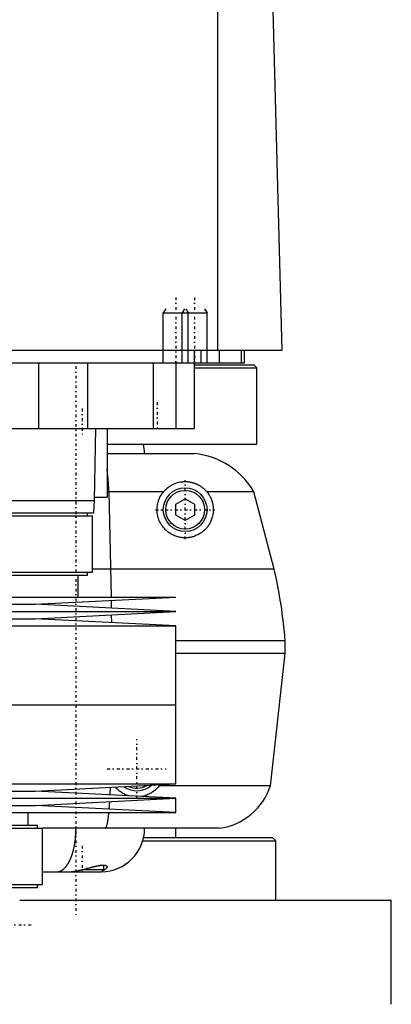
# Model space of a CAD drawing. Extents: x -90 to 90, y -1 to 818.
# Tile 3 of 5: x 20 to 80, y 288 to 446. Entities that reach past the tile are written whole.
import ezdxf

# ---------------------------------------------------------------- set-up
doc = ezdxf.new("R2010")
doc.units = 0
doc.linetypes.add('CENTER', pattern=[1.5, 0.45, -0.5, 0.05, -0.5])
for name, color, linetype in [('AM_0', 7, 'CONTINUOUS'), ('AM_10', 7, 'CONTINUOUS'), ('AM_7', 7, 'CENTER')]:
    doc.layers.add(name, color=color, linetype=linetype)

msp = doc.modelspace()

# ---------------------------------------------------------------- linework, layer by layer
at = {"layer": 'AM_0', "color": 7, "linetype": 'CONTINUOUS'}
for p, q in [((51.74, 393), (51.74, 453.55)), ((60.5, 449.85), (62, 393)), ((62, 393), (-62, 393)), ((48, 380.5), (48, 393)), ((49, 393), (49, 391)), ((52, 391), (52, 393)), ((55.47, 393), (55.47, 391)), ((56, 391), (56, 393)), ((-56, 391), (56, 391)), ((23, 391), (23, 380.5)), ((30.85, 391), (30.85, 380.5)), ((41.36, 391), (41.36, 380.5)), ((45, 391), (45, 380.5)), ((48.01, 390.7), (57.5, 390.7)), ((48.01, 390.2), (58, 390.2)), ((58, 390.2), (57.5, 390.7)), ((58, 378), (58, 390.2)), ((-48, 380.5), (48, 380.5)), ((32, 369), (32.18, 380.5)), ((34, 380.5), (34, 369.5)), ((34.04, 378), (58, 378)), ((34.01, 376.5), (48, 376.5)), ((-32, 369), (32, 369)), ((31.9, 367), (32, 369)), ((32.01, 369.5), (34, 369.5)), ((43.02, 370.35), (34, 370.35)), ((34.69, 353.5), (34.32, 370.35)), ((45, 368.37), (46.5, 369.23)), ((46.5, 369.23), (48, 368.37)), ((57.5, 370.35), (49.98, 370.35)), ((60.75, 358), (57.5, 370.35)), ((45, 366.63), (45, 368.37)), ((48, 368.37), (48, 366.63)), ((-31.9, 367), (31.9, 367)), ((-31.65, 366.5), (31.65, 366.5)), ((30.85, 366.5), (30.85, 367)), ((31.65, 357.5), (31.65, 366.5)), ((46.5, 365.77), (45, 366.63)), ((48, 366.63), (46.5, 365.77)), ((60.75, 358), (31.65, 358)), ((-31.65, 357.5), (31.65, 357.5)), ((-30.85, 357), (30.85, 357)), ((29.35, 353.5), (29.35, 357)), ((30.85, 357), (30.85, 357.5)), ((-45, 353.5), (45, 353.5)), ((22.5, 352.35), (45, 353.5)), ((-22.5, 352.35), (22.5, 352.35)), ((45, 351.2), (22.5, 352.35)), ((34.72, 351.73), (34.7, 352.98)), ((-45, 351.2), (45, 351.2)), ((-22.5, 350.05), (22.5, 350.05)), ((22.5, 350.05), (45, 351.2)), ((45, 348.9), (22.5, 350.05)), ((34.74, 349.42), (34.73, 350.68)), ((-45, 348.9), (45, 348.9)), ((45, 336.25), (45, 348.9)), ((62.5, 346.5), (45.01, 346.5)), ((62.5, 344.5), (62.5, 346.5)), ((62.5, 344.5), (45.01, 344.5)), ((60.15, 323.3), (62.5, 344.5)), ((-45, 336.25), (45, 336.25)), ((45, 323.6), (45, 336.25)), ((-45, 323.6), (45, 323.6)), ((22.5, 322.45), (45, 323.6)), ((60.15, 323.3), (42.35, 323.3)), ((-22.5, 322.45), (22.5, 322.45)), ((45, 321.3), (22.5, 322.45)), ((34.5, 321.83), (34.55, 323.06)), ((-45, 321.3), (45, 321.3)), ((-22.5, 320.15), (22.5, 320.15)), ((22.5, 320.15), (45, 321.3)), ((45, 319), (22.5, 320.15)), ((34.35, 319.54), (34.44, 320.76)), ((45, 319), (45, 321.3)), ((-45, 319), (45, 319)), ((21.35, 317), (21.35, 319)), ((10.44, 317), (22.85, 317)), ((22.85, 316.5), (22.85, 317)), ((10.5, 316.5), (23.65, 316.5)), ((23.65, 307.5), (23.65, 316.5)), ((52, 316.5), (23.65, 316.5)), ((45, 315), (45, 316.5)), ((39.74, 314.5), (61, 314.5)), ((39.88, 315), (60.5, 315)), ((61, 314.5), (60.5, 315)), ((61, 305), (61, 314.5)), ((23.67, 309.5), (33.1, 309.5)), ((30.21, 309.9), (33.5, 309.9)), ((33.1, 309.5), (33.5, 309.9)), ((33.5, 309.9), (33.5, 310.59)), ((10.5, 307.5), (23.65, 307.5)), ((22.85, 307), (22.85, 307.5)), ((10.44, 307), (22.85, 307)), ((20.02, 305), (79.5, 305)), ((79.5, 288.3), (79.5, 305))]:
    msp.add_line(p, q, dxfattribs=at)
for points in [[(34.32, 370.35, 0), (34.31, 370.47, 0), (34.29, 370.7, 0), (34.28, 370.94, 0), (34.27, 371.05, 0), (34.27, 371.16, 0), (34.25, 371.39, 0), (34.24, 371.61, 0), (34.22, 371.83, 0), (34.2, 372.04, 0), (34.19, 372.25, 0), (34.18, 372.35, 0), (34.17, 372.45, 0), (34.15, 372.65, 0), (34.13, 372.85, 0), (34.11, 373.05, 0), (34.09, 373.23, 0), (34.07, 373.42, 0), (34.06, 373.51, 0), (34.05, 373.6, 0), (34.03, 373.77, 0), (34.01, 373.94, 0), (34, 374.03, 0)], [(43.02, 370.35, 0), (43.04, 370.38, 0), (43.08, 370.43, 0), (43.13, 370.48, 0), (43.15, 370.51, 0), (43.18, 370.53, 0), (43.22, 370.58, 0), (43.27, 370.63, 0), (43.44, 370.8, 0), (43.74, 371.06, 0), (43.9, 371.17, 0), (44.06, 371.28, 0), (44.4, 371.48, 0), (44.76, 371.65, 0), (45.13, 371.79, 0), (45.51, 371.89, 0), (45.74, 371.94, 0), (45.81, 371.95, 0), (45.87, 371.96, 0), (45.91, 371.96, 0), (45.94, 371.97, 0), (46.01, 371.97, 0), (46.08, 371.98, 0), (46.11, 371.98, 0), (46.15, 371.99, 0), (46.21, 371.99, 0), (46.28, 371.99, 0), (46.32, 372, 0), (46.35, 372, 0), (46.42, 372, 0), (46.49, 372, 0), (46.56, 372, 0), (46.64, 372, 0), (46.71, 372, 0), (46.74, 371.99, 0), (46.78, 371.99, 0), (46.85, 371.99, 0), (46.93, 371.98, 0), (47, 371.97, 0), (47.07, 371.96, 0), (47.15, 371.95, 0), (47.18, 371.95, 0), (47.22, 371.94, 0), (47.29, 371.93, 0), (47.37, 371.92, 0), (47.44, 371.9, 0), (47.52, 371.88, 0), (47.59, 371.86, 0), (47.63, 371.86, 0), (47.67, 371.85, 0), (47.75, 371.82, 0), (47.82, 371.8, 0), (47.9, 371.78, 0), (47.97, 371.75, 0), (48.05, 371.72, 0), (48.09, 371.71, 0), (48.13, 371.7, 0), (48.2, 371.67, 0), (48.28, 371.63, 0), (48.35, 371.6, 0), (48.43, 371.57, 0), (48.5, 371.53, 0), (48.54, 371.51, 0), (48.58, 371.49, 0), (48.65, 371.45, 0), (48.73, 371.41, 0), (48.77, 371.39, 0), (48.8, 371.37, 0), (48.88, 371.32, 0), (48.95, 371.27, 0), (48.99, 371.25, 0), (49.02, 371.23, 0), (49.1, 371.18, 0), (49.17, 371.12, 0), (49.24, 371.07, 0), (49.31, 371.02, 0), (49.38, 370.96, 0), (49.41, 370.93, 0), (49.45, 370.9, 0), (49.51, 370.84, 0), (49.58, 370.78, 0), (49.64, 370.72, 0), (49.71, 370.65, 0), (49.77, 370.59, 0), (49.8, 370.56, 0), (49.83, 370.52, 0), (49.89, 370.45, 0), (49.95, 370.39, 0), (49.98, 370.35, 0)], [(49.98, 370.35, 0), (50.05, 370.27, 0), (50.17, 370.11, 0), (50.28, 369.94, 0), (50.34, 369.85, 0), (50.39, 369.76, 0), (50.49, 369.58, 0), (50.55, 369.47, 0), (50.56, 369.43, 0), (50.58, 369.4, 0), (50.59, 369.39, 0), (50.59, 369.37, 0), (50.61, 369.34, 0), (50.62, 369.31, 0), (50.64, 369.27, 0), (50.65, 369.24, 0), (50.66, 369.21, 0), (50.67, 369.19, 0), (50.68, 369.18, 0), (50.69, 369.14, 0), (50.7, 369.11, 0), (50.71, 369.08, 0), (50.73, 369.05, 0), (50.74, 369.01, 0), (50.74, 369, 0), (50.75, 368.98, 0), (50.76, 368.95, 0), (50.77, 368.91, 0), (50.78, 368.88, 0), (50.79, 368.85, 0), (50.8, 368.81, 0), (50.81, 368.8, 0), (50.81, 368.78, 0), (50.82, 368.75, 0), (50.83, 368.71, 0), (50.84, 368.7, 0), (50.84, 368.68, 0), (50.85, 368.65, 0), (50.86, 368.61, 0), (50.86, 368.6, 0), (50.87, 368.58, 0), (50.88, 368.55, 0), (50.88, 368.51, 0), (50.91, 368.4, 0), (50.95, 368.2, 0), (50.97, 368, 0), (50.99, 367.8, 0), (51, 367.61, 0), (51, 367.51, 0), (51, 367.42, 0), (50.99, 367.22, 0), (50.98, 367.04, 0), (50.97, 366.94, 0), (50.95, 366.85, 0), (50.92, 366.67, 0), (50.88, 366.49, 0), (50.86, 366.4, 0), (50.84, 366.31, 0), (50.79, 366.14, 0), (50.73, 365.97, 0), (50.67, 365.81, 0), (50.6, 365.65, 0), (50.53, 365.5, 0), (50.49, 365.43, 0), (50.45, 365.35, 0), (50.37, 365.21, 0), (50.29, 365.07, 0), (50.2, 364.94, 0), (50.11, 364.82, 0), (50.02, 364.69, 0), (49.97, 364.63, 0), (49.92, 364.57, 0), (49.81, 364.45, 0), (49.7, 364.34, 0), (49.59, 364.23, 0), (49.47, 364.12, 0), (49.35, 364.01, 0), (49.28, 363.96, 0), (49.22, 363.91, 0), (49.09, 363.82, 0), (48.95, 363.73, 0), (48.82, 363.64, 0), (48.67, 363.56, 0), (48.53, 363.48, 0), (48.46, 363.45, 0), (48.38, 363.41, 0), (48.23, 363.35, 0), (48.08, 363.29, 0), (47.93, 363.23, 0), (47.77, 363.18, 0), (47.61, 363.14, 0), (47.53, 363.12, 0), (47.45, 363.1, 0), (47.3, 363.07, 0), (47.14, 363.05, 0), (47.05, 363.03, 0), (46.97, 363.02, 0), (46.8, 363.01, 0), (46.63, 363, 0), (46.54, 363, 0), (46.45, 363, 0), (46.28, 363.01, 0), (46.09, 363.02, 0), (45.91, 363.04, 0), (45.73, 363.07, 0), (45.54, 363.1, 0), (45.45, 363.12, 0), (45.36, 363.15, 0), (45.17, 363.2, 0), (44.99, 363.26, 0), (44.8, 363.33, 0), (44.62, 363.41, 0), (44.45, 363.5, 0), (44.36, 363.54, 0), (44.27, 363.59, 0), (44.1, 363.69, 0), (43.94, 363.8, 0), (43.77, 363.92, 0), (43.62, 364.04, 0), (43.46, 364.18, 0), (43.39, 364.25, 0), (43.31, 364.32, 0), (43.17, 364.48, 0), (43.03, 364.64, 0), (42.9, 364.8, 0), (42.77, 364.98, 0), (42.66, 365.16, 0), (42.6, 365.25, 0), (42.55, 365.35, 0), (42.45, 365.54, 0), (42.36, 365.73, 0), (42.28, 365.93, 0), (42.21, 366.13, 0), (42.15, 366.34, 0), (42.13, 366.44, 0), (42.1, 366.54, 0), (42.06, 366.74, 0), (42.03, 366.94, 0), (42.02, 367.04, 0), (42.01, 367.14, 0), (42, 367.35, 0), (42, 367.55, 0), (42, 367.65, 0), (42.01, 367.75, 0), (42.02, 367.96, 0), (42.05, 368.16, 0), (42.08, 368.36, 0), (42.13, 368.56, 0), (42.18, 368.76, 0), (42.21, 368.86, 0), (42.24, 368.95, 0), (42.31, 369.14, 0), (42.38, 369.32, 0), (42.47, 369.5, 0), (42.56, 369.67, 0), (42.65, 369.83, 0), (42.7, 369.91, 0), (42.75, 369.99, 0), (42.85, 370.14, 0), (42.96, 370.28, 0), (43.02, 370.35, 0)], [(42.35, 323.3, 0), (42.29, 323.23, 0), (42.17, 323.08, 0), (42.05, 322.94, 0), (41.99, 322.87, 0), (41.92, 322.81, 0), (41.79, 322.68, 0), (41.64, 322.55, 0), (41.5, 322.44, 0), (41.35, 322.33, 0), (41.19, 322.22, 0), (41.12, 322.17, 0), (41.04, 322.12, 0), (40.88, 322.03, 0), (40.71, 321.95, 0), (40.54, 321.87, 0), (40.37, 321.8, 0), (40.2, 321.74, 0), (40.11, 321.71, 0), (40.02, 321.68, 0), (39.85, 321.64, 0), (39.67, 321.59, 0), (39.58, 321.58, 0)], [(42.47, 323.47, 0), (42.45, 323.44, 0), (42.41, 323.38, 0), (42.37, 323.33, 0), (42.35, 323.3, 0)], [(37.47, 321.68, 0), (37.4, 321.71, 0), (37.26, 321.75, 0), (37.13, 321.8, 0), (37.06, 321.83, 0), (36.99, 321.86, 0), (36.86, 321.92, 0), (36.73, 321.98, 0), (36.6, 322.05, 0), (36.47, 322.12, 0), (36.35, 322.19, 0), (36.29, 322.23, 0), (36.23, 322.27, 0), (36.11, 322.36, 0), (35.99, 322.44, 0), (35.88, 322.54, 0), (35.77, 322.63, 0), (35.66, 322.73, 0), (35.61, 322.78, 0), (35.55, 322.83, 0), (35.45, 322.94, 0), (35.35, 323.05, 0), (35.31, 323.1, 0)], [(33.77, 316.5, 0), (33.79, 316.52, 0), (33.82, 316.58, 0), (33.85, 316.65, 0), (33.87, 316.68, 0), (33.89, 316.72, 0), (33.92, 316.81, 0), (33.95, 316.91, 0), (33.98, 317.02, 0), (34.02, 317.14, 0), (34.05, 317.27, 0), (34.06, 317.34, 0), (34.08, 317.41, 0), (34.11, 317.56, 0), (34.13, 317.72, 0), (34.16, 317.9, 0), (34.19, 318.08, 0), (34.22, 318.26, 0), (34.23, 318.36, 0), (34.24, 318.46, 0), (34.27, 318.67, 0), (34.29, 318.88, 0), (34.3, 319, 0)], [(25.91, 309.5, 0), (25.93, 309.5, 0), (25.98, 309.5, 0), (26.02, 309.5, 0), (26.05, 309.51, 0), (26.07, 309.51, 0), (26.12, 309.51, 0), (26.16, 309.52, 0), (26.21, 309.53, 0), (26.25, 309.54, 0), (26.3, 309.55, 0), (26.32, 309.56, 0), (26.34, 309.57, 0), (26.39, 309.58, 0), (26.43, 309.6, 0), (26.48, 309.61, 0), (26.52, 309.63, 0), (26.57, 309.65, 0), (26.59, 309.66, 0), (26.61, 309.67, 0), (26.66, 309.7, 0), (26.7, 309.72, 0), (26.72, 309.73, 0), (26.75, 309.75, 0), (26.79, 309.78, 0), (26.83, 309.8, 0), (26.85, 309.82, 0), (26.88, 309.83, 0), (26.92, 309.87, 0), (26.96, 309.9, 0), (27.01, 309.93, 0), (27.05, 309.97, 0), (27.09, 310.01, 0), (27.11, 310.03, 0), (27.13, 310.04, 0), (27.17, 310.08, 0), (27.22, 310.13, 0), (27.26, 310.17, 0), (27.3, 310.21, 0), (27.34, 310.26, 0), (27.36, 310.28, 0), (27.38, 310.3, 0), (27.42, 310.35, 0), (27.46, 310.4, 0), (27.5, 310.45, 0), (27.54, 310.5, 0), (27.57, 310.56, 0), (27.59, 310.58, 0), (27.61, 310.61, 0), (27.65, 310.67, 0), (27.69, 310.72, 0), (27.72, 310.78, 0), (27.76, 310.84, 0), (27.8, 310.9, 0), (27.81, 310.93, 0), (27.83, 310.96, 0), (27.87, 311.02, 0), (27.9, 311.09, 0), (27.94, 311.15, 0), (27.97, 311.22, 0), (28.01, 311.29, 0), (28.02, 311.32, 0), (28.04, 311.36, 0), (28.07, 311.43, 0), (28.1, 311.5, 0), (28.12, 311.53, 0), (28.14, 311.57, 0), (28.17, 311.64, 0), (28.2, 311.72, 0), (28.21, 311.75, 0), (28.23, 311.79, 0), (28.26, 311.87, 0), (28.29, 311.94, 0), (28.32, 312.02, 0), (28.35, 312.1, 0), (28.37, 312.18, 0), (28.39, 312.22, 0), (28.4, 312.26, 0), (28.43, 312.34, 0), (28.45, 312.42, 0), (28.48, 312.51, 0), (28.5, 312.59, 0), (28.53, 312.68, 0), (28.54, 312.72, 0), (28.55, 312.76, 0), (28.58, 312.85, 0), (28.6, 312.94, 0), (28.62, 313.03, 0), (28.64, 313.11, 0), (28.67, 313.2, 0), (28.68, 313.25, 0), (28.69, 313.29, 0), (28.71, 313.39, 0), (28.73, 313.48, 0), (28.75, 313.57, 0), (28.76, 313.66, 0), (28.78, 313.76, 0), (28.79, 313.81, 0), (28.8, 313.85, 0), (28.82, 313.95, 0), (28.83, 314.04, 0), (28.85, 314.14, 0), (28.86, 314.24, 0), (28.88, 314.33, 0), (28.88, 314.38, 0), (28.89, 314.43, 0), (28.9, 314.53, 0), (28.91, 314.63, 0), (28.92, 314.68, 0), (28.93, 314.73, 0), (28.94, 314.83, 0), (28.95, 314.93, 0), (28.95, 314.98, 0), (28.96, 315.03, 0), (28.97, 315.13, 0), (28.97, 315.23, 0), (28.98, 315.33, 0), (28.99, 315.43, 0), (29, 315.53, 0), (29, 315.58, 0), (29, 315.63, 0), (29.01, 315.73, 0), (29.01, 315.83, 0), (29.02, 315.94, 0), (29.02, 316.04, 0), (29.02, 316.14, 0), (29.02, 316.19, 0), (29.02, 316.24, 0), (29.03, 316.35, 0), (29.03, 316.45, 0), (29.03, 316.5, 0)], [(27.69, 309.5, 0), (27.72, 309.5, 0), (27.79, 309.5, 0), (27.86, 309.5, 0), (27.9, 309.5, 0), (27.93, 309.51, 0), (28, 309.51, 0), (28.07, 309.51, 0), (28.15, 309.52, 0), (28.22, 309.53, 0), (28.29, 309.53, 0), (28.33, 309.54, 0), (28.37, 309.54, 0), (28.44, 309.55, 0), (28.52, 309.56, 0), (28.59, 309.57, 0), (28.67, 309.58, 0), (28.75, 309.59, 0), (28.79, 309.6, 0), (28.82, 309.6, 0), (28.9, 309.62, 0), (28.98, 309.63, 0), (29.02, 309.64, 0), (29.06, 309.64, 0), (29.14, 309.66, 0), (29.22, 309.67, 0), (29.26, 309.68, 0), (29.3, 309.69, 0), (29.37, 309.71, 0), (29.45, 309.72, 0), (29.53, 309.74, 0), (29.61, 309.76, 0), (29.69, 309.78, 0), (29.73, 309.79, 0), (29.77, 309.79, 0), (29.85, 309.81, 0), (29.93, 309.83, 0), (30.01, 309.85, 0), (30.09, 309.87, 0), (30.17, 309.89, 0), (30.21, 309.9, 0), (30.25, 309.91, 0), (30.33, 309.93, 0), (30.41, 309.95, 0), (30.49, 309.97, 0), (30.57, 309.99, 0), (30.65, 310.01, 0), (30.69, 310.02, 0), (30.73, 310.04, 0), (30.81, 310.06, 0), (30.88, 310.08, 0), (30.96, 310.1, 0), (31.04, 310.12, 0), (31.12, 310.14, 0), (31.15, 310.15, 0), (31.19, 310.16, 0), (31.27, 310.18, 0), (31.34, 310.2, 0), (31.42, 310.22, 0), (31.49, 310.24, 0), (31.57, 310.26, 0), (31.6, 310.27, 0), (31.64, 310.28, 0), (31.71, 310.3, 0), (31.79, 310.32, 0), (31.82, 310.33, 0), (31.86, 310.33, 0), (31.93, 310.35, 0), (32, 310.37, 0), (32.03, 310.38, 0), (32.07, 310.39, 0), (32.14, 310.4, 0), (32.2, 310.42, 0), (32.27, 310.43, 0), (32.34, 310.45, 0), (32.4, 310.46, 0), (32.43, 310.47, 0), (32.47, 310.48, 0), (32.53, 310.49, 0), (32.59, 310.5, 0), (32.65, 310.51, 0), (32.71, 310.52, 0), (32.77, 310.53, 0), (32.8, 310.54, 0), (32.83, 310.54, 0), (32.89, 310.55, 0), (32.95, 310.56, 0), (33, 310.57, 0), (33.05, 310.57, 0), (33.11, 310.58, 0), (33.13, 310.58, 0), (33.16, 310.58, 0), (33.21, 310.59, 0), (33.25, 310.59, 0), (33.3, 310.59, 0), (33.35, 310.59, 0), (33.39, 310.59, 0), (33.41, 310.59, 0), (33.43, 310.59, 0), (33.47, 310.59, 0), (33.51, 310.59, 0), (33.55, 310.58, 0), (33.59, 310.58, 0), (33.63, 310.58, 0), (33.64, 310.57, 0), (33.66, 310.57, 0), (33.69, 310.56, 0), (33.72, 310.56, 0), (33.74, 310.55, 0), (33.75, 310.55, 0), (33.78, 310.54, 0), (33.81, 310.53, 0), (33.82, 310.52, 0), (33.83, 310.52, 0), (33.85, 310.51, 0), (33.87, 310.49, 0), (33.89, 310.48, 0), (33.91, 310.47, 0), (33.93, 310.45, 0), (33.93, 310.45, 0), (33.94, 310.44, 0), (33.95, 310.43, 0), (33.97, 310.41, 0), (33.98, 310.39, 0), (33.98, 310.38, 0), (33.99, 310.36, 0), (33.99, 310.35, 0), (33.99, 310.34, 0), (34, 310.32, 0), (34, 310.31, 0), (34, 310.3, 0)], [(34, 310.3, 0), (34, 310.28, 0), (33.99, 310.25, 0), (33.99, 310.22, 0), (33.98, 310.2, 0), (33.97, 310.18, 0), (33.96, 310.15, 0), (33.93, 310.11, 0), (33.91, 310.08, 0), (33.88, 310.05, 0), (33.84, 310.01, 0), (33.82, 309.99, 0), (33.8, 309.98, 0), (33.76, 309.94, 0), (33.71, 309.91, 0), (33.66, 309.88, 0), (33.61, 309.84, 0), (33.55, 309.81, 0), (33.52, 309.8, 0), (33.48, 309.78, 0), (33.42, 309.75, 0), (33.34, 309.72, 0), (33.31, 309.71, 0)]]:
    msp.add_polyline3d(points, dxfattribs=at)
for radius in [3.5, 3.1]:
    msp.add_circle((46.5, 367.5), radius, dxfattribs=at)
for centre, radius, start, end in [((33, 376.5), 7, 0, 12.3736), ((46.69, 364.07), 12.5, 30.1667, 83.9978), ((-12.3, 341), 75, 4.2048, 13.1003), ((38.75, 326), 3.5, 233.8191, 312.0327), ((38.75, 326), 3.1, 244.1009, 301.7509), ((50.65, 326.41), 10, 277.7865, 341.8938), ((33, 316.5), 7, 270.8245, 0)]:
    msp.add_arc(centre, radius, start, end, dxfattribs=at)
at = {"layer": 'AM_10', "color": 7, "linetype": 'CONTINUOUS'}
for p, q in [((43.38, 399.66), (43, 399)), ((43, 391), (43, 399)), ((43, 399), (50, 399)), ((46.38, 399.66), (46, 399)), ((46, 391), (46, 399)), ((46.62, 399.66), (47, 399)), ((47, 391), (47, 399)), ((49.62, 399.66), (50, 399)), ((50, 391), (50, 399))]:
    msp.add_line(p, q, dxfattribs=at)
at = {"layer": 'AM_7', "color": 4, "linetype": 'CENTER'}
for p, q in [((45, 401.5), (45, 390.5)), ((48, 401.5), (48, 390.5)), ((29, 390.5), (29, 302.5)), ((30, 383.7), (30, 379.3)), ((42, 384.7), (42, 380.3)), ((46.5, 362.77), (46.5, 372.23)), ((41.77, 367.5), (51.23, 367.5)), ((38.75, 321.27), (38.75, 330.73)), ((34.02, 326), (43.48, 326)), ((30, 313.7), (30, 309.3)), ((-22, 301), (22, 301))]:
    msp.add_line(p, q, dxfattribs=at)

doc.saveas('drawing.dxf')
